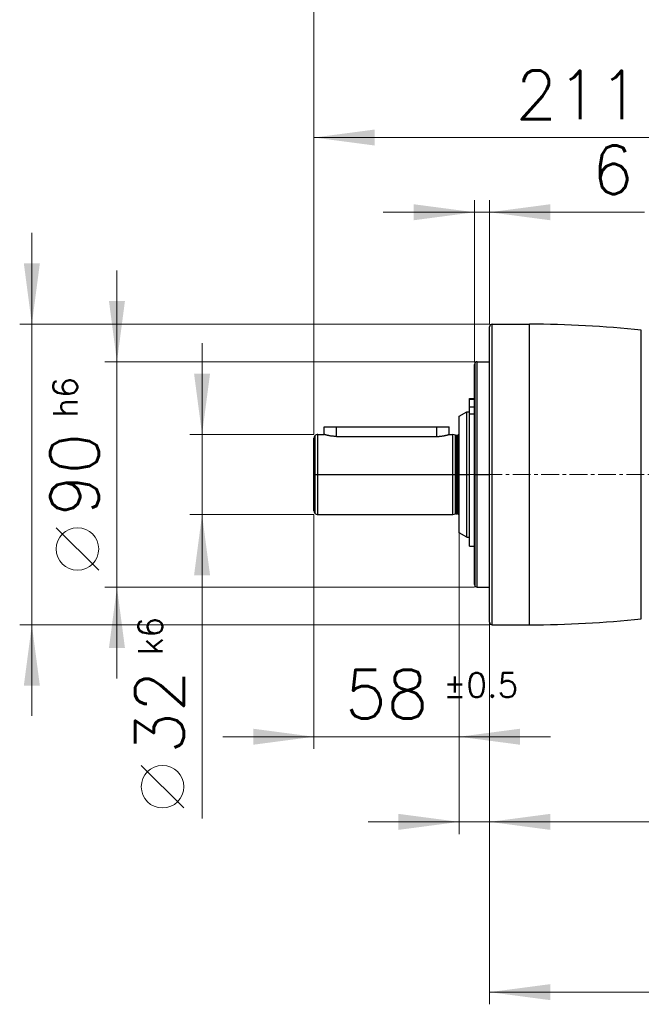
# Model space of a CAD drawing. Extents: x 0 to 1588, y 0 to 1123.
# Tile 29 of 35: x 456 to 704, y 491 to 884. Entities that reach past the tile are written whole.
import ezdxf
from ezdxf.enums import TextEntityAlignment as Align

# ---------------------------------------------------------------- set-up
doc = ezdxf.new("R2010")
doc.units = 0
doc.header["$LTSCALE"] = 18.91
doc.header["$MEASUREMENT"] = 0
doc.linetypes.add('CENTER', pattern=[0.6, 0.375, -0.075, 0.075, -0.075])
doc.layers.add('10000_FRONT', color=7, linetype='CONTINUOUS')
doc.layers.add('10100_FRONT_DIM', color=7, linetype='CONTINUOUS')
doc.styles.get("Standard").update_dxf_attribs({"font": 'txt.shx'})

msp = doc.modelspace()

# ---------------------------------------------------------------- linework, layer by layer
at = {"layer": '10000_FRONT', "color": 7, "linetype": 'CONTINUOUS', "lineweight": 25}
for p, q in [((643.228899, 643.440192), (643.228899, 761.440192)), ((644.228899, 762.440192), (659.228899, 762.440192)), ((644.228899, 642.440192), (644.228899, 762.440192)), ((659.228899, 642.440192), (659.228899, 762.440192)), ((703.861978, 644.818488), (703.861978, 760.061896)), ((637.551088, 657.762374), (637.551088, 747.11801)), ((638.328905, 747.440192), (643.228899, 747.440192)), ((638.328905, 657.440192), (638.328905, 747.440192)), ((637.228899, 658.54019), (637.228899, 746.340194)), ((635.228899, 732.814482), (637.228899, 732.814482)), ((635.228899, 673.840192), (635.228899, 732.814482)), ((635.228899, 732.494962), (637.228899, 732.494962)), ((631.128908, 725.708142), (634.128908, 727.440192)), ((634.128908, 727.440192), (635.228914, 727.440192)), ((634.128908, 677.440192), (634.128908, 727.440192)), ((635.228899, 729.515469), (637.228899, 729.515469)), ((631.128908, 679.172242), (631.128908, 725.708142)), ((635.228899, 726.720265), (637.228899, 726.720265)), ((577.128908, 721.440192), (627.128908, 721.440192)), ((577.128908, 718.440192), (577.128908, 721.440192)), ((582.128908, 717.638876), (582.128908, 721.440192)), ((622.128908, 717.638876), (622.128908, 721.440192)), ((627.128908, 718.440192), (627.128908, 721.440192)), ((573.128908, 687.940192), (573.128908, 716.940192)), ((573.568239, 686.879532), (573.568239, 718.000852)), ((574.628908, 718.440192), (577.128908, 718.440192)), ((574.628908, 686.440192), (574.628908, 718.440192)), ((577.134355, 718.438489), (577.128908, 718.440192)), ((577.150713, 718.433388), (577.134355, 718.438489)), ((577.177965, 718.424927), (577.150713, 718.433388)), ((577.216051, 718.413173), (577.177965, 718.424927)), ((577.264925, 718.398206), (577.216051, 718.413173)), ((577.324678, 718.380097), (577.264925, 718.398206)), ((577.395403, 718.358922), (577.324678, 718.380097)), ((577.477144, 718.33481), (577.395403, 718.358922)), ((577.56975, 718.307954), (577.477144, 718.33481)), ((577.673128, 718.27856), (577.56975, 718.307954)), ((577.787142, 718.246865), (577.673128, 718.27856)), ((577.911608, 718.213129), (577.787142, 718.246865)), ((578.046312, 718.177647), (577.911608, 718.213129)), ((578.190966, 718.140745), (578.046312, 718.177647)), ((578.345186, 718.102775), (578.190966, 718.140745)), ((578.508562, 718.064111), (578.345186, 718.102775)), ((578.68062, 718.025141), (578.508562, 718.064111)), ((578.860796, 717.98627), (578.68062, 718.025141)), ((579.048616, 717.947873), (578.860796, 717.98627)), ((579.243441, 717.910352), (579.048616, 717.947873)), ((579.444368, 717.874139), (579.243441, 717.910352)), ((579.650789, 717.839576), (579.444368, 717.874139)), ((579.861406, 717.807089), (579.650789, 717.839576)), ((580.076586, 717.776816), (579.861406, 717.807089)), ((580.296083, 717.748988), (580.076586, 717.776816)), ((580.518846, 717.723919), (580.296083, 717.748988)), ((580.744265, 717.701818), (580.518846, 717.723919)), ((580.971895, 717.682852), (580.744265, 717.701818)), ((581.201281, 717.667158), (580.971895, 717.682852)), ((581.432039, 717.654843), (581.201281, 717.667158)), ((581.66379, 717.645991), (581.432039, 717.654843)), ((581.896181, 717.640658), (581.66379, 717.645991)), ((582.128908, 717.638876), (581.896181, 717.640658)), ((582.128908, 717.638876), (622.128908, 717.638876)), ((622.128908, 717.638876), (622.368914, 717.640772)), ((622.368914, 717.640772), (622.609194, 717.646463)), ((622.609194, 717.646463), (622.848207, 717.655887)), ((622.848207, 717.655887), (623.084902, 717.668913)), ((623.084902, 717.668913), (623.320345, 717.685505)), ((623.320345, 717.685505), (623.555025, 717.705638)), ((623.555025, 717.705638), (623.787538, 717.729112)), ((623.787538, 717.729112), (624.016115, 717.755595)), ((624.016115, 717.755595), (624.240633, 717.784879)), ((624.240633, 717.784879), (624.461977, 717.816904)), ((624.461977, 717.816904), (624.678438, 717.851232)), ((624.678438, 717.851232), (624.88936, 717.887526)), ((624.88936, 717.887526), (625.094164, 717.925437)), ((625.094164, 717.925437), (625.29207, 717.964549)), ((625.29207, 717.964549), (625.48221, 718.004404)), ((625.48221, 718.004404), (625.663988, 718.044578)), ((625.663988, 718.044578), (625.836855, 718.084646)), ((625.836855, 718.084646), (626.000109, 718.12414)), ((626.000109, 718.12414), (626.153246, 718.16264)), ((626.153246, 718.16264), (626.296144, 718.199821)), ((626.296144, 718.199821), (626.428347, 718.235293)), ((626.428347, 718.235293), (626.549257, 718.268634)), ((626.549257, 718.268634), (626.658892, 718.299598)), ((626.658892, 718.299598), (626.757418, 718.328024)), ((626.757418, 718.328024), (626.844484, 718.353604)), ((626.844484, 718.353604), (626.919954, 718.376134)), ((626.919954, 718.376134), (626.983828, 718.395451)), ((626.983828, 718.395451), (627.036058, 718.411423)), ((627.036058, 718.411423), (627.076677, 718.42395)), ((627.076677, 718.42395), (627.105699, 718.432955)), ((627.105699, 718.432955), (627.123095, 718.43838)), ((627.123095, 718.43838), (627.128908, 718.440192)), ((627.128908, 718.440192), (628.628908, 718.440192)), ((629.646791, 718.167452), (628.628908, 718.440192)), ((628.628908, 686.440192), (628.628908, 718.440192)), ((629.646791, 686.712932), (629.646791, 718.167452)), ((629.749422, 686.733348), (629.749422, 718.147036)), ((629.853838, 718.140192), (630.328905, 718.140192)), ((629.853838, 686.740192), (629.853838, 718.140192)), ((630.328905, 686.740192), (630.328905, 718.140192)), ((630.894594, 686.505877), (630.894594, 718.374507)), ((573.128908, 702.440192), (573.568239, 702.440192)), ((573.568239, 702.440192), (574.628908, 702.440192)), ((574.628908, 702.440192), (628.628908, 702.440192)), ((628.628908, 702.440192), (629.646791, 702.440192)), ((629.646791, 702.440192), (629.749422, 702.440192)), ((629.749422, 702.440192), (629.853838, 702.440192)), ((629.853838, 702.440192), (630.328905, 702.440192)), ((630.328905, 702.440192), (630.894594, 702.440192)), ((630.894594, 702.440192), (631.128908, 702.440192)), ((631.128908, 702.440192), (634.128908, 702.440192)), ((634.128908, 702.440192), (635.228899, 702.440192)), ((637.228899, 702.440192), (637.551088, 702.440192)), ((637.551088, 702.440192), (638.328905, 702.440192)), ((638.328905, 702.440192), (643.228899, 702.440192)), ((574.628908, 686.440192), (628.628908, 686.440192)), ((628.628908, 686.440192), (629.646791, 686.712932)), ((629.853838, 686.740192), (630.328905, 686.740192)), ((634.128908, 677.440192), (631.128908, 679.172242)), ((634.128908, 677.440192), (635.228899, 677.440192)), ((635.228899, 673.840192), (637.228899, 673.840192)), ((638.328905, 657.440192), (643.228899, 657.440192)), ((644.228899, 642.440192), (659.228899, 642.440192))]:
    msp.add_line(p, q, dxfattribs=at)
at = {"layer": '10000_FRONT', "color": 7, "linetype": 'CENTER', "lineweight": 13}
msp.add_line((573.128902, 702.440192), (937.328902, 702.440192), dxfattribs=at)
at = {"layer": '10000_FRONT', "color": 7, "linetype": 'CONTINUOUS', "lineweight": 25}
for centre, radius, start, end in [((644.228902, 761.440192), 1, 90.000159, 180), ((659.228902, 342.440192), 420, 83.899703, 90), ((638.328902, 746.340192), 1.1, 89.999841, 179.999921), ((574.628902, 716.940192), 1.5, 89.999767, 180), ((629.853839, 718.940192), 0.8, 255.000506, 269.999905), ((630.328902, 718.940192), 0.8, 270.000219, 0), ((574.628902, 687.940192), 1.5, 180, 270.000233), ((629.853839, 685.940192), 0.8, 90.000095, 104.999494), ((630.328902, 685.940192), 0.8, 0, 89.999781), ((638.328902, 658.540192), 1.1, 180.000079, 270.000159), ((659.228902, 1062.440192), 420, 270, 276.100297), ((644.228902, 643.440192), 1, 180, 269.999841)]:
    msp.add_arc(centre, radius, start, end, dxfattribs=at)
at = {"layer": '10100_FRONT_DIM', "color": 7, "linetype": 'CONTINUOUS', "lineweight": 13}
for p, q in [((573.128902, 718.440192), (573.128902, 924.384192)), ((573.128902, 762.440192), (573.128902, 841.832192)), ((573.128902, 836.976192), (784.028902, 836.976192)), ((637.228902, 747.440192), (637.228902, 812.000192)), ((643.228902, 812.000192), (643.228902, 762.440192)), ((705.142902, 807.144192), (600.808902, 807.144192)), ((460.440902, 606.020192), (460.440902, 798.860192)), ((494.432902, 621.020192), (494.432902, 783.860192)), ((455.584902, 762.440192), (643.228902, 762.440192)), ((528.424902, 565.040192), (528.424902, 754.860192)), ((489.576902, 747.440192), (637.228902, 747.440192)), ((523.568902, 718.440192), (573.128902, 718.440192)), ((573.128902, 686.440192), (523.568902, 686.440192)), ((573.128902, 686.440192), (573.128902, 592.880192)), ((631.128902, 686.440192), (631.128902, 558.888192)), ((487.148902, 664.199192), (470.152902, 681.195192)), ((637.228902, 657.440192), (489.576902, 657.440192)), ((643.228902, 657.440192), (643.228902, 490.904192)), ((643.228902, 642.440192), (455.584902, 642.440192)), ((631.128902, 592.880192), (631.128902, 642.440192)), ((643.228902, 558.888192), (643.228902, 642.440192)), ((536.708902, 597.736192), (667.548902, 597.736192)), ((521.140902, 569.289192), (504.144902, 586.285192)), ((781.624902, 563.744192), (594.708902, 563.744192)), ((643.228902, 495.760192), (937.328902, 495.760192))]:
    msp.add_line(p, q, dxfattribs=at)
for centre in [(478.650902, 672.697192), (512.642902, 577.787192)]:
    msp.add_circle(centre, 8.498, dxfattribs=at)
for points in [[(597.408902, 840.172715), (573.128902, 836.976192), (597.408902, 833.779669), (573.128902, 836.976192)], [(612.948902, 803.947669), (637.228902, 807.144192), (612.948902, 810.340715), (637.228902, 807.144192)], [(667.508902, 810.340715), (643.228902, 807.144192), (667.508902, 803.947669), (643.228902, 807.144192)], [(457.244379, 786.720192), (460.440902, 762.440192), (463.637425, 786.720192), (460.440902, 762.440192)], [(491.236379, 771.720192), (494.432902, 747.440192), (497.629425, 771.720192), (494.432902, 747.440192)], [(525.228379, 742.720192), (528.424902, 718.440192), (531.621425, 742.720192), (528.424902, 718.440192)], [(531.621425, 662.160192), (528.424902, 686.440192), (525.228379, 662.160192), (528.424902, 686.440192)], [(497.629425, 633.160192), (494.432902, 657.440192), (491.236379, 633.160192), (494.432902, 657.440192)], [(463.637425, 618.160192), (460.440902, 642.440192), (457.244379, 618.160192), (460.440902, 642.440192)], [(548.848902, 594.539669), (573.128902, 597.736192), (548.848902, 600.932715), (573.128902, 597.736192)], [(655.408902, 600.932715), (631.128902, 597.736192), (655.408902, 594.539669), (631.128902, 597.736192)], [(606.848902, 560.547669), (631.128902, 563.744192), (606.848902, 566.940715), (631.128902, 563.744192)], [(667.508902, 566.940715), (643.228902, 563.744192), (667.508902, 560.547669), (643.228902, 563.744192)], [(667.508902, 498.956715), (643.228902, 495.760192), (667.508902, 492.563669), (643.228902, 495.760192)]]:
    msp.add_solid(points, dxfattribs=at)

# ---------------------------------------------------------------- texts
for s, p in [('211', (678.578902, 844.260192)), ('6', (692.395902, 814.428192)), ('58', (602.128902, 605.020192))]:
    msp.add_text(s, height=19.424, dxfattribs=at).set_placement(p, align=Align.CENTER)
for s, p in [('h6', (478.650902, 725.101525)), ('k6', (512.642902, 630.191525))]:
    msp.add_text(s, height=9.712, rotation=90, dxfattribs=at).set_placement(p)
for s, p in [('90', (487.148902, 702.440192)), ('32', (521.140902, 607.530192))]:
    msp.add_text(s, height=19.424, rotation=90, dxfattribs=at).set_placement(p, align=Align.CENTER)
msp.add_text('±0.5', height=9.712, dxfattribs=at).set_placement((624.790235, 613.518192))

doc.saveas('drawing.dxf')
